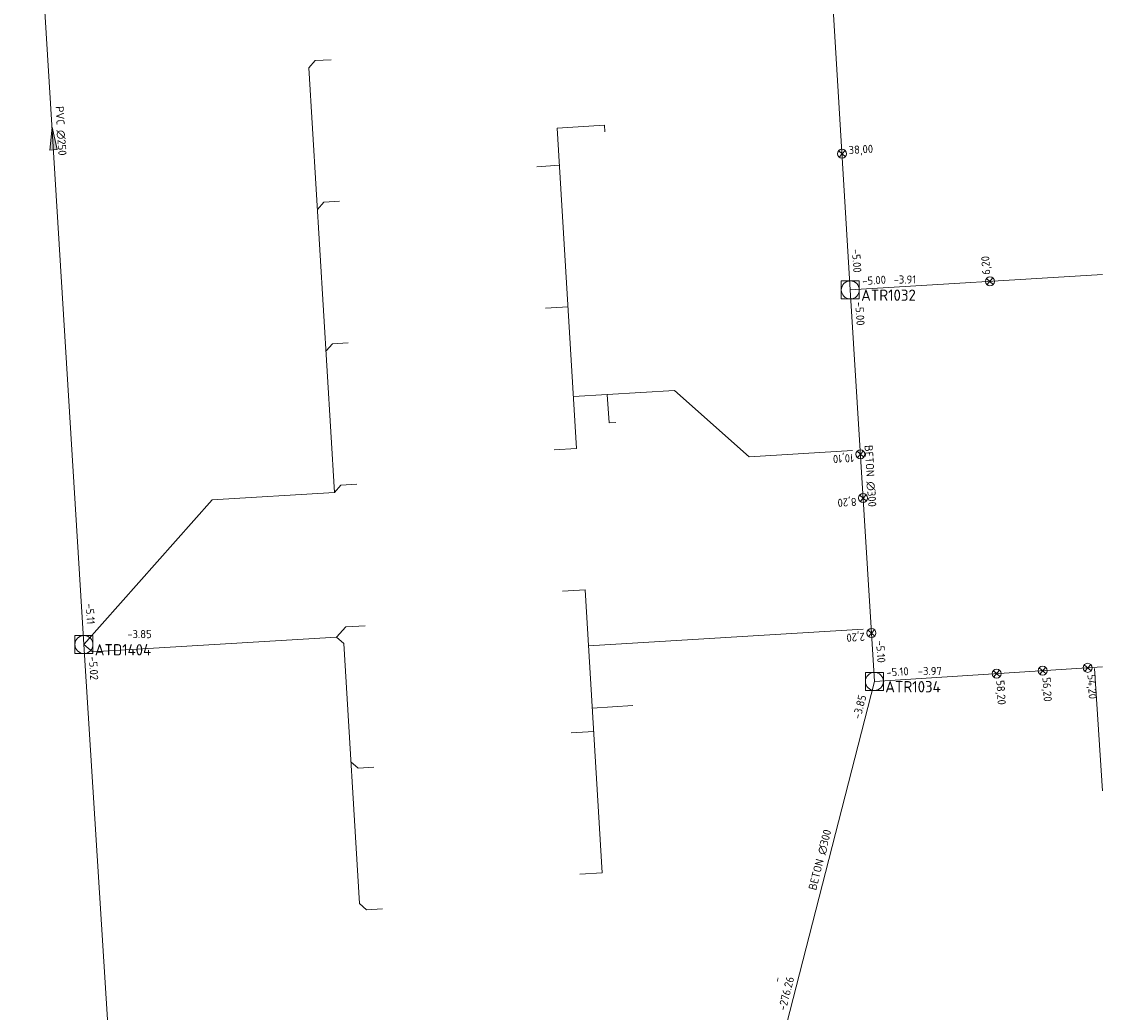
# Model space of a CAD drawing. Header units: metres. Extents: x 162232 to 162755, y 502539 to 502988.
# Tile 31 of 64: x 162708 to 162755, y 502581 to 502625. Entities that reach past the tile are written whole.
import ezdxf

# ---------------------------------------------------------------- set-up
doc = ezdxf.new("R2010")
doc.units = ezdxf.units.M
doc.header["$LTSCALE"] = 0.001
for name, color, linetype, lineweight in [('B-WE-RI-HWA_BOB-T18', 150, 'Continuous', 0), ('B-WE-RI-HWA_HUISAANSLUITING_PVC_125-G', 150, 'Continuous', 13), ('B-WE-RI-HWA_HULPSTUK_INLAAT-S', 150, 'Continuous', 13), ('B-WE-RI-HWA_HULPSTUK_INLAAT-T18', 150, 'Continuous', 0), ('B-WE-RI-HWA_MATERIAAL-T18', 150, 'Continuous', 0), ('B-WE-RI-HWA_PUTDEKSELHOOGTE-T18', 150, 'Continuous', 0), ('B-WE-RI-HWA_PUTNUMMER-T25', 150, 'Continuous', 0), ('B-WE-RI-HWA_RIOOLPUT_INSPECTIEPUT-S', 150, 'Continuous', 13), ('B-WE-RI-HWA_TRANSPORTLEIDING_BETON_300-G', 150, 'Continuous', 13), ('B-WE-RI-VWA_BOB-T18', 20, 'Continuous', 0), ('B-WE-RI-VWA_HUISAANSLUITING_PVC_125-G', 20, 'Continuous', 13), ('B-WE-RI-VWA_HUISAANSLUITING_PVC_160-G', 20, 'Continuous', 13), ('B-WE-RI-VWA_MATERIAAL-T18', 20, 'Continuous', 0), ('B-WE-RI-VWA_PUTDEKSELHOOGTE-T18', 20, 'Continuous', 0), ('B-WE-RI-VWA_PUTNUMMER-T25', 20, 'Continuous', 0), ('B-WE-RI-VWA_RIOOLPUT_INSPECTIEPUT-S', 20, 'Continuous', 13), ('B-WE-RI-VWA_STROOMRICHTING-S', 20, 'Continuous', 13), ('B-WE-RI-VWA_TRANSPORTLEIDING_PVC_250-G', 20, 'Continuous', 13), ('Default', 7, 'Continuous', 0)]:
    doc.layers.add(name, color=color, linetype=linetype, lineweight=lineweight)
doc.styles.add('NLCS-ISO', font='NLCS-ISO.ttf')

# ---------------------------------------------------------------- blocks, each defined once
blk = doc.blocks.new('SRI-STROOMRICHTING-SO')
at = {"layer": 'Default', "linetype": 'Continuous'}
blk.add_hatch(color=256, dxfattribs=at).paths.add_polyline_path([(-0.0025, 0.00083), (-0.0025, -0.00083), (0.0025, 0)])
at = {"flags": 128}
blk.add_lwpolyline([(0.0025, 0), (-0.0025, -0.00083), (-0.0025, 0.00083), (0.0025, 0)], dxfattribs=at)
blk = doc.blocks.new('B-SRI-PUT_VWA-SO')
at = {"flags": 128}
for points in [[(-0.002, 0.002), (0.002, 0.002), (0.002, -0.002), (-0.002, -0.002), (-0.002, 0.002)], [(0.002, -0.002), (0.002, 0.002), (-0.002, 0.002), (-0.002, -0.002), (0.002, -0.002)]]:
    blk.add_lwpolyline(points, dxfattribs=at)
blk.add_circle((0, 0), 0.002)
blk = doc.blocks.new('B-SRI-PUT_HWA-SO')
at = {"flags": 128}
blk.add_lwpolyline([(-0.002, -0.002), (0.002, -0.002), (0.002, 0.002), (-0.002, 0.002), (-0.002, -0.002)], dxfattribs=at)
blk.add_circle((0, 0), 0.002)
blk = doc.blocks.new('SRI-HULP_INLAAT-SO')
for p, q in [((-0.00071, 0.00071), (0.00071, -0.00071)), ((-0.00071, -0.00071), (0.00071, 0.00071))]:
    blk.add_line(p, q)
blk.add_circle((0, 0), 0.001)

msp = doc.modelspace()

# ---------------------------------------------------------------- linework, layer by layer
at = {"layer": 'B-WE-RI-HWA_HUISAANSLUITING_PVC_125-G'}
msp.add_line((162755.447, 502591.033), (162755.103, 502596.46), dxfattribs=at)
at = {"layer": 'B-WE-RI-HWA_HUISAANSLUITING_PVC_125-G', "flags": 128}
for points in [[(162731.262, 502620.43), (162733.359, 502620.558)], [(162731.262, 502620.43), (162732.122, 502606.222)], [(162733.359, 502620.558), (162733.377, 502620.258)], [(162731.362, 502618.779), (162730.364, 502618.718)], [(162731.742, 502612.5), (162730.744, 502612.439)], [(162736.459, 502608.788), (162731.983, 502608.517)], [(162733.485, 502608.608), (162733.561, 502607.355)], [(162739.777, 502605.849), (162736.459, 502608.788)], [(162733.561, 502607.355), (162733.86, 502607.374)], [(162732.122, 502606.222), (162731.124, 502606.161)], [(162739.777, 502605.849), (162744.368, 502606.129)], [(162732.502, 502599.943), (162731.504, 502599.882)], [(162732.502, 502599.943), (162733.263, 502587.387)], [(162732.653, 502597.455), (162744.834, 502598.193)], [(162732.82, 502594.697), (162734.623, 502594.807)], [(162732.883, 502593.665), (162731.885, 502593.604)], [(162733.263, 502587.387), (162732.265, 502587.326)]]:
    msp.add_lwpolyline(points, dxfattribs=at)
at = {"layer": 'B-WE-RI-HWA_TRANSPORTLEIDING_BETON_300-G'}
for p, q in [((162744.265, 502613.251), (162755.447, 502613.936)), ((162755.447, 502596.527), (162745.336, 502595.881))]:
    msp.add_line(p, q, dxfattribs=at)
at = {"layer": 'B-WE-RI-HWA_TRANSPORTLEIDING_BETON_300-G', "flags": 128}
for points in [[(162741.597, 502657.244), (162744.265, 502613.251)], [(162745.336, 502595.881), (162744.265, 502613.251)], [(162745.336, 502595.881), (162741.44, 502580.661)]]:
    msp.add_lwpolyline(points, dxfattribs=at)
at = {"layer": 'B-WE-RI-VWA_HUISAANSLUITING_PVC_125-G', "flags": 128}
for points in [[(162720.25, 502623.105), (162720.532, 502623.423)], [(162720.532, 502623.423), (162721.231, 502623.465)], [(162720.63, 502616.825), (162720.911, 502617.143)], [(162720.911, 502617.143), (162721.61, 502617.185)], [(162721.009, 502610.547), (162721.29, 502610.865)], [(162721.29, 502610.865), (162721.989, 502610.907)], [(162721.669, 502604.586), (162721.388, 502604.268)], [(162721.669, 502604.586), (162722.368, 502604.628)], [(162721.879, 502598.297), (162722.748, 502598.35)], [(162721.475, 502597.843), (162721.879, 502598.297)], [(162710.644, 502597.188), (162710.27, 502597.52)], [(162721.475, 502597.843), (162721.793, 502597.561)], [(162722.11, 502592.311), (162722.428, 502592.03)], [(162722.428, 502592.03), (162723.127, 502592.072)], [(162722.489, 502586.032), (162722.807, 502585.751)], [(162722.807, 502585.751), (162723.506, 502585.793)]]:
    msp.add_lwpolyline(points, dxfattribs=at)
at = {"layer": 'B-WE-RI-VWA_HUISAANSLUITING_PVC_160-G', "flags": 128}
for points in [[(162720.25, 502623.105), (162721.388, 502604.268)], [(162715.959, 502603.94), (162721.388, 502604.268)], [(162715.959, 502603.94), (162710.27, 502597.52)], [(162721.475, 502597.843), (162710.644, 502597.188)], [(162721.793, 502597.561), (162722.489, 502586.032)]]:
    msp.add_lwpolyline(points, dxfattribs=at)
at = {"layer": 'B-WE-RI-VWA_TRANSPORTLEIDING_PVC_250-G', "flags": 128}
for points in [[(162710.27, 502597.52), (162707.504, 502642.413)], [(162710.27, 502597.52), (162713.417, 502547.595)]]:
    msp.add_lwpolyline(points, dxfattribs=at)

# ---------------------------------------------------------------- block references
at = {"layer": 'B-WE-RI-HWA_HULPSTUK_INLAAT-S', "linetype": 'Continuous', "lineweight": 0, "xscale": 200, "yscale": 200}
for p, rotation in [((162743.899, 502619.29), 273.4705099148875), ((162750.458, 502613.63), 3.506320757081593), ((162744.714, 502605.962), 93.528278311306), ((162744.834, 502604.016), 93.528278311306), ((162745.204, 502598.027), 93.528278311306), ((162750.754, 502596.227), 183.6556452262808), ((162752.8, 502596.358), 183.6556452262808), ((162754.796, 502596.485), 183.6556452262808)]:
    msp.add_blockref('SRI-HULP_INLAAT-SO', p, dxfattribs=dict(at, rotation=rotation))
at = {"layer": 'B-WE-RI-HWA_RIOOLPUT_INSPECTIEPUT-S', "linetype": 'Continuous', "lineweight": 0, "xscale": 200, "yscale": 200}
for p in [(162744.265, 502613.251), (162745.336, 502595.881)]:
    msp.add_blockref('B-SRI-PUT_HWA-SO', p, dxfattribs=at)
at = {"layer": 'B-WE-RI-VWA_RIOOLPUT_INSPECTIEPUT-S', "linetype": 'Continuous', "lineweight": 0, "xscale": 200, "yscale": 200}
msp.add_blockref('B-SRI-PUT_VWA-SO', (162710.27, 502597.52), dxfattribs=at)
at = {"layer": 'B-WE-RI-VWA_STROOMRICHTING-S', "linetype": 'Continuous', "lineweight": 0, "xscale": 200, "yscale": 200, "rotation": 93.52571763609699}
msp.add_blockref('SRI-STROOMRICHTING-SO', (162708.887, 502619.966), dxfattribs=at)

# ---------------------------------------------------------------- texts
at = {"layer": 'B-WE-RI-HWA_BOB-T18', "linetype": 'Continuous', "lineweight": 0, "char_height": 0.36, "attachment_point": 7, "line_spacing_factor": 0.8, "style": 'NLCS-ISO'}
for s, insert, rotation in [('{\\C256;-5.00}', (162744.337, 502615.059), 273.4705), ('{\\C256;-5.00}', (162744.803, 502613.465), 3.5063), ('{\\C256;-5.00}', (162744.48, 502612.713), 273.5283), ('{\\C256;-5.10}', (162745.406, 502597.689), 273.5283), ('{\\C256;-5.10}', (162745.873, 502596.097), 3.6556), ('{\\C256;-3.85}', (162744.714, 502594.182), 75.6418), ('{\\C256;-}', (162741.154, 502582.502), 75.9638), ('{\\C256;-276.26}', (162741.401, 502581.239), 75.6418)]:
    msp.add_mtext(s, dxfattribs=dict(at, insert=insert, rotation=rotation))
at = {"layer": 'B-WE-RI-HWA_HULPSTUK_INLAAT-T18', "linetype": 'Continuous', "lineweight": 0, "char_height": 0.36, "attachment_point": 7, "line_spacing_factor": 0.8, "style": 'NLCS-ISO'}
for s, insert, rotation in [('{\\C256;38,00}', (162744.205, 502619.189), 3.4705), ('{\\C256;6,20}', (162750.559, 502613.937), 93.5063), ('{\\C256;10,10}', (162744.408, 502606.062), 183.5283), ('{\\C256;8,20}', (162744.528, 502604.116), 183.5283), ('{\\C256;2,20}', (162744.897, 502598.127), 183.5283), ('{\\C256;56,20}', (162752.701, 502596.051), 273.6556), ('{\\C256;54,20}', (162754.697, 502596.178), 273.6556), ('{\\C256;58,20}', (162750.655, 502595.92), 273.6556)]:
    msp.add_mtext(s, dxfattribs=dict(at, insert=insert, rotation=rotation))
at = {"layer": 'B-WE-RI-HWA_MATERIAAL-T18', "linetype": 'Continuous', "lineweight": 0, "char_height": 0.36, "attachment_point": 8, "line_spacing_factor": 0.8, "style": 'NLCS-ISO'}
for insert, rotation in [((162744.956, 502604.985), 273.5283), ((162743.111, 502587.92), 75.6418)]:
    msp.add_mtext('{\\C256;BETON ∅300}', dxfattribs=dict(at, insert=insert, rotation=rotation))
at = {"layer": 'B-WE-RI-HWA_PUTDEKSELHOOGTE-T18', "linetype": 'Continuous', "lineweight": 0, "char_height": 0.36, "attachment_point": 7, "line_spacing_factor": 0.8, "style": 'NLCS-ISO'}
for s, insert in [('{\\C256;-3.91}', (162746.185, 502613.532)), ('{\\C256;-3.97}', (162747.256, 502596.162))]:
    msp.add_mtext(s, dxfattribs=dict(at, insert=insert))
at = {"layer": 'B-WE-RI-HWA_PUTNUMMER-T25', "linetype": 'Continuous', "lineweight": 0, "char_height": 0.5, "attachment_point": 7, "line_spacing_factor": 0.8, "style": 'NLCS-ISO'}
for s, insert in [('{\\C256;ATR1032}', (162744.745, 502612.766)), ('{\\C256;ATR1034}', (162745.816, 502595.396))]:
    msp.add_mtext(s, dxfattribs=dict(at, insert=insert))
at = {"layer": 'B-WE-RI-VWA_BOB-T18', "linetype": 'Continuous', "lineweight": 0, "char_height": 0.36, "attachment_point": 7, "line_spacing_factor": 0.8, "style": 'NLCS-ISO'}
for s, insert, rotation in [('{\\C256;-5.11}', (162710.34, 502599.328), 273.5257), ('{\\C256;-5.02}', (162710.485, 502596.982), 273.6068)]:
    msp.add_mtext(s, dxfattribs=dict(at, insert=insert, rotation=rotation))
at = {"layer": 'B-WE-RI-VWA_MATERIAAL-T18', "linetype": 'Continuous', "lineweight": 0, "insert": (162709.048, 502620.296), "char_height": 0.36, "attachment_point": 8, "rotation": 273.5257, "line_spacing_factor": 0.8, "style": 'NLCS-ISO'}
msp.add_mtext('{\\C256;PVC ∅250}', dxfattribs=at)
at = {"layer": 'B-WE-RI-VWA_PUTDEKSELHOOGTE-T18', "linetype": 'Continuous', "lineweight": 0, "insert": (162712.19, 502597.801), "char_height": 0.36, "attachment_point": 7, "line_spacing_factor": 0.8, "style": 'NLCS-ISO'}
msp.add_mtext('{\\C256;-3.85}', dxfattribs=at)
at = {"layer": 'B-WE-RI-VWA_PUTNUMMER-T25', "linetype": 'Continuous', "lineweight": 0, "insert": (162710.75, 502597.035), "char_height": 0.5, "attachment_point": 7, "line_spacing_factor": 0.8, "style": 'NLCS-ISO'}
msp.add_mtext('{\\C256;ATD1404}', dxfattribs=at)

doc.saveas('drawing.dxf')
